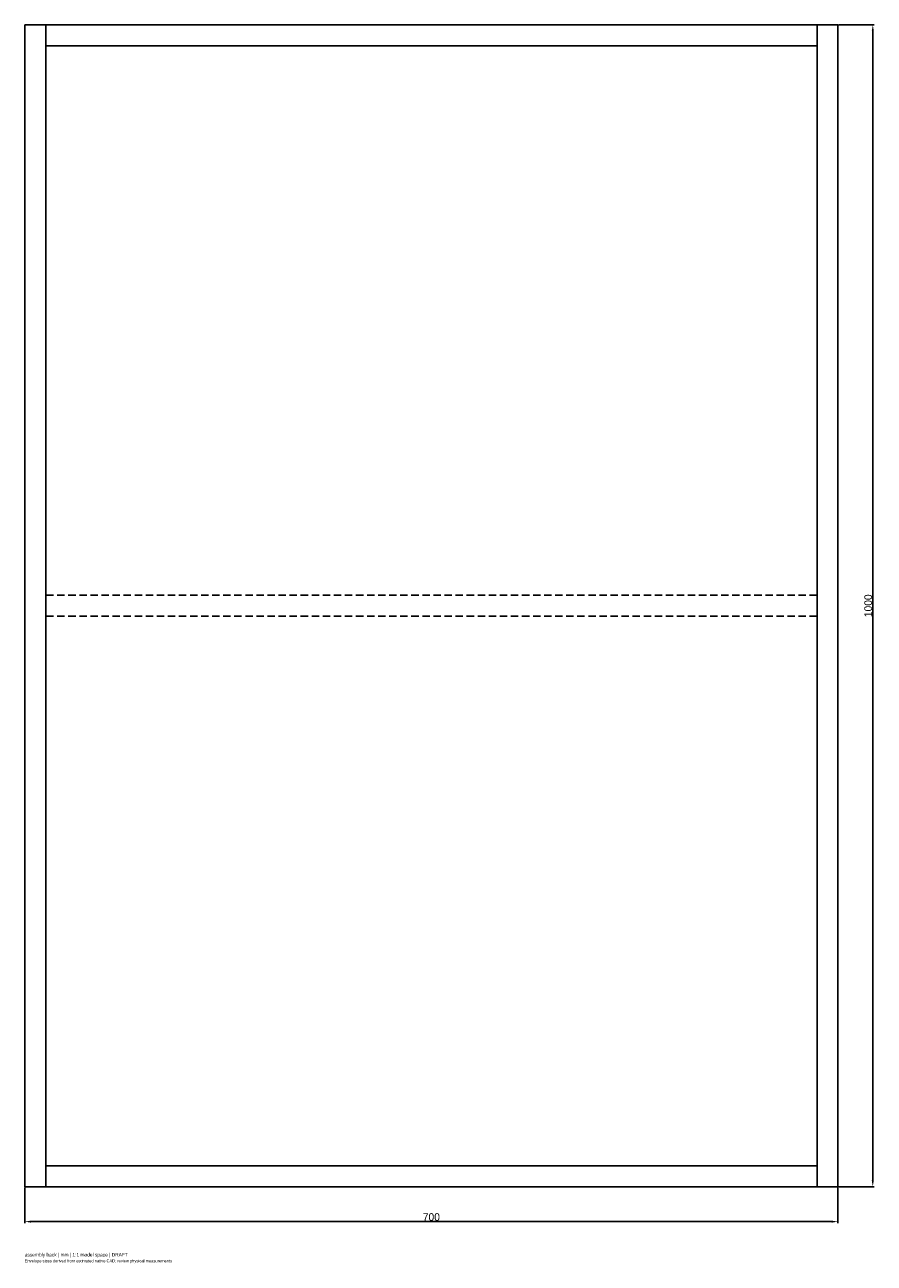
# Model space of a CAD drawing. Header units: millimetres. Extents: x -350 to 381, y -66 to 1000.
import ezdxf

# ---------------------------------------------------------------- set-up
doc = ezdxf.new("R2010")
doc.units = ezdxf.units.MM
doc.linetypes.add('HIDDEN', pattern=[9.525, 6.35, -3.175])
for name, color, linetype in [('ANNOTATIONS', 7, 'Continuous'), ('DIMENSIONS', 7, 'Continuous'), ('HIDDEN', 8, 'HIDDEN'), ('VISIBLE', 7, 'Continuous')]:
    doc.layers.add(name, color=color, linetype=linetype)
doc.dimstyles.get("Standard").update_dxf_attribs({"dimtxt": 2.5, "dimasz": 2.5, "dimexe": 1.25, "dimexo": 0.625, "dimtad": 1, "dimcen": 2.5, "dimazin": 3, "dimtfac": 1, "dimtmove": 0, "dimatfit": 3})

msp = doc.modelspace()

# ---------------------------------------------------------------- linework, layer by layer
at = {"layer": 'HIDDEN'}
for p, q in [((-350, 0), (-350, 1000)), ((-332, 1000), (-350, 1000)), ((-332, 0), (-332, 1000)), ((-332, 982), (-332, 1000)), ((332, 1000), (-332, 1000)), ((332, 0), (332, 1000)), ((350, 1000), (332, 1000)), ((332, 982), (332, 1000)), ((350, 0), (350, 1000)), ((332, 982), (-332, 982)), ((-332, 18), (-332, 982)), ((332, 982), (-332, 982)), ((332, 18), (332, 982)), ((-332, 491), (-332, 509)), ((-332, 491), (-332, 509)), ((332, 509), (-332, 509)), ((332, 509), (-332, 509)), ((332, 491), (332, 509)), ((332, 491), (332, 509)), ((332, 491), (-332, 491)), ((332, 491), (-332, 491)), ((-332, 0), (-332, 18)), ((332, 18), (-332, 18)), ((332, 18), (-332, 18)), ((332, 0), (332, 18)), ((-332, 0), (-350, 0)), ((332, 0), (-332, 0)), ((350, 0), (332, 0))]:
    msp.add_line(p, q, dxfattribs=at)
at = {"layer": 'VISIBLE'}
for p, q in [((-350, 0), (-350, 1000)), ((-332, 1000), (-350, 1000)), ((-332, 0), (-332, 1000)), ((-332, 982), (-332, 1000)), ((332, 1000), (-332, 1000)), ((332, 0), (332, 1000)), ((350, 1000), (332, 1000)), ((332, 982), (332, 1000)), ((350, 0), (350, 1000)), ((332, 982), (-332, 982)), ((-332, 18), (-332, 982)), ((332, 982), (-332, 982)), ((332, 18), (332, 982)), ((-332, 0), (-332, 18)), ((332, 18), (-332, 18)), ((332, 18), (-332, 18)), ((332, 0), (332, 18)), ((-332, 0), (-350, 0)), ((332, 0), (-332, 0)), ((350, 0), (332, 0))]:
    msp.add_line(p, q, dxfattribs=at)

# ---------------------------------------------------------------- texts
at = {"layer": 'ANNOTATIONS'}
for s, height, p in [('assembly back | mm | 1:1 model space | DRAFT', 3, (-350, -60)), ('Envelope sizes derived from estimated native CAD; review physical measurements', 2.5, (-350, -65))]:
    msp.add_text(s, height=height, dxfattribs=at).set_placement(p)

# ---------------------------------------------------------------- dimensions: what is measured, and where the dimension line sits
at = {"layer": 'DIMENSIONS'}
msp.add_linear_dim(base=(380, 0), p1=(350, 0), p2=(350, 1000), angle=90, dimstyle='Standard', override={"dimtxt": 6.6, "dimasz": 5.4, "dimtad": 1, "dimdec": 2}, dxfattribs=at).render()
msp.add_linear_dim(base=(-350, -30), p1=(-350, 0), p2=(350, 0), dimstyle='Standard', override={"dimtxt": 6.6, "dimasz": 5.4, "dimtad": 1, "dimdec": 2}, dxfattribs=at).render()

doc.saveas('drawing.dxf')
